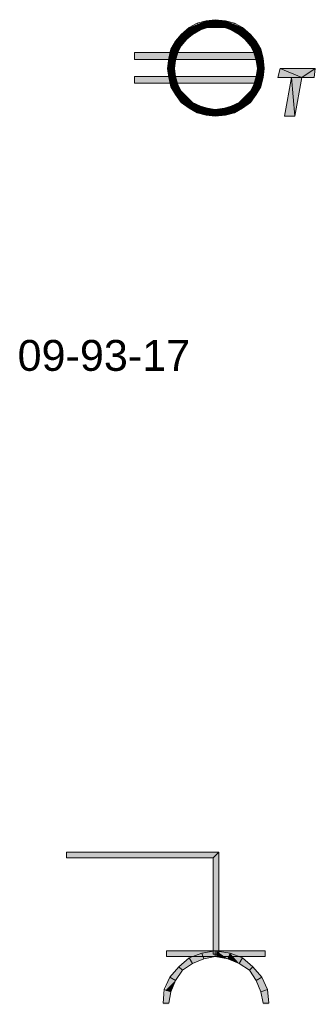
# Model space of a CAD drawing. Header units: millimetres. Extents: x 11 to 308, y -2333 to 36.
# Tile 73 of 85: x 210 to 232, y -950 to -877. Entities that reach past the tile are written whole.
import ezdxf

# ---------------------------------------------------------------- set-up
doc = ezdxf.new("R2010")
doc.units = ezdxf.units.MM
doc.layers.add('DGE_DATOS', color=7, linetype='Continuous', lineweight=0)
doc.layers.add('DGE_SIMBOLOS', color=7, linetype='Continuous', lineweight=0)
doc.styles.add('DGE_ARIAL', font='arial.ttf')

# ---------------------------------------------------------------- blocks, each defined once
blk = doc.blocks.new('DGE_09_93_17')
at = {"layer": 'DGE_SIMBOLOS', "true_color": 0x000000}
for points in [[(-0.945, 3.086), (-0.861, 2.578), (-1.623, 2.832), (-0.945, 3.086)], [(-0.183, 3.171), (-0.183, 2.578), (-0.945, 3.086), (-0.183, 3.171)], [(-0.183, 2.578), (-0.945, 3.086), (-0.861, 2.578), (-0.183, 2.578)], [(0.494, 3.086), (0.409, 2.578), (-0.183, 3.171), (0.494, 3.086)], [(0.409, 2.578), (-0.183, 3.171), (-0.183, 2.578), (0.409, 2.578)], [(0.917, 2.409), (0.494, 3.086), (0.409, 2.578), (0.917, 2.409)], [(1.171, 2.832), (0.917, 2.409), (0.494, 3.086), (1.171, 2.832)], [(-2.215, 2.578), (-1.961, 2.07), (-2.808, 2.07), (-2.215, 2.578)], [(-1.623, 2.832), (-1.369, 2.409), (-2.215, 2.578), (-1.623, 2.832)], [(-1.369, 2.409), (-2.215, 2.578), (-1.961, 2.07), (-1.369, 2.409)], [(-0.861, 2.578), (-1.623, 2.832), (-1.369, 2.409), (-0.861, 2.578)], [(1.51, 2.07), (1.171, 2.832), (0.917, 2.409), (1.51, 2.07)], [(1.764, 2.578), (1.51, 2.07), (1.171, 2.832), (1.764, 2.578)], [(1.933, 1.731), (1.764, 2.578), (1.51, 2.07), (1.933, 1.731)], [(2.357, 2.07), (1.933, 1.731), (1.764, 2.578), (2.357, 2.07)], [(-3.231, 1.562), (-2.808, 1.223), (-3.57, 0.969), (-3.231, 1.562)], [(-2.808, 2.07), (-2.385, 1.731), (-3.231, 1.562), (-2.808, 2.07)], [(-2.385, 1.731), (-3.231, 1.562), (-2.808, 1.223), (-2.385, 1.731)], [(-1.961, 2.07), (-2.808, 2.07), (-2.385, 1.731), (-1.961, 2.07)], [(2.357, 1.223), (2.357, 2.07), (1.933, 1.731), (2.357, 1.223)], [(2.78, 1.562), (2.357, 1.223), (2.357, 2.07), (2.78, 1.562)], [(2.611, 0.715), (2.78, 1.562), (2.357, 1.223), (2.611, 0.715)], [(3.119, 0.969), (2.611, 0.715), (2.78, 1.562), (3.119, 0.969)], [(-3.57, 0.969), (-3.062, 0.715), (-3.739, 0.292), (-3.57, 0.969)], [(-2.808, 1.223), (-3.57, 0.969), (-3.062, 0.715), (-2.808, 1.223)], [(2.78, 0.123), (3.119, 0.969), (2.611, 0.715), (2.78, 0.123)], [(3.288, 0.292), (2.78, 0.123), (3.119, 0.969), (3.288, 0.292)], [(3.034, 0.207), (3.034, 0.715), (-6.279, 0.207), (3.034, 0.207)], [(3.034, 0.715), (-6.279, 0.207), (-6.279, 0.715), (3.034, 0.715)], [(-3.739, 0.292), (-3.231, 0.123), (-3.824, -0.47), (-3.739, 0.292)], [(-3.231, 0.123), (-3.824, -0.47), (-3.316, -0.47), (-3.231, 0.123)], [(-3.062, 0.715), (-3.739, 0.292), (-3.231, 0.123), (-3.062, 0.715)], [(2.865, -0.47), (3.288, 0.292), (2.78, 0.123), (2.865, -0.47)], [(3.373, -0.47), (2.865, -0.47), (3.288, 0.292), (3.373, -0.47)], [(-3.824, -0.47), (-3.316, -0.47), (-3.739, -1.147), (-3.824, -0.47)], [(-3.316, -0.47), (-3.739, -1.147), (-3.231, -1.063), (-3.316, -0.47)], [(3.288, -1.147), (2.78, -1.063), (3.373, -0.47), (3.288, -1.147)], [(2.78, -1.063), (3.373, -0.47), (2.865, -0.47), (2.78, -1.063)], [(4.558, -0.47), (4.389, -1.147), (6.167, -1.147), (4.558, -0.47)], [(6.167, -1.147), (7.183, -0.47), (4.558, -0.47), (6.167, -1.147)], [(7.183, -0.47), (6.167, -1.147), (7.098, -1.147), (7.183, -0.47)], [(3.034, -1.571), (3.034, -1.063), (-6.279, -1.571), (3.034, -1.571)], [(3.034, -1.063), (-6.279, -1.571), (-6.279, -1.063), (3.034, -1.063)], [(-3.739, -1.147), (-3.231, -1.063), (-3.57, -1.825), (-3.739, -1.147)], [(-3.231, -1.063), (-3.57, -1.825), (-3.062, -1.655), (-3.231, -1.063)], [(2.611, -1.655), (3.288, -1.147), (2.78, -1.063), (2.611, -1.655)], [(3.119, -1.825), (2.611, -1.655), (3.288, -1.147), (3.119, -1.825)], [(5.405, -1.147), (4.897, -4.026), (5.659, -4.026), (5.405, -1.147)], [(6.167, -1.147), (5.405, -1.147), (5.659, -4.026), (6.167, -1.147)], [(-3.57, -1.825), (-3.062, -1.655), (-3.231, -2.417), (-3.57, -1.825)], [(-3.062, -1.655), (-3.231, -2.417), (-2.808, -2.163), (-3.062, -1.655)], [(-3.231, -2.417), (-2.808, -2.163), (-2.808, -3.01), (-3.231, -2.417)], [(-2.808, -2.163), (-2.808, -3.01), (-2.385, -2.587), (-2.808, -2.163)], [(1.933, -2.587), (2.78, -2.417), (2.357, -2.163), (1.933, -2.587)], [(2.357, -2.163), (3.119, -1.825), (2.611, -1.655), (2.357, -2.163)], [(2.78, -2.417), (2.357, -2.163), (3.119, -1.825), (2.78, -2.417)], [(-2.808, -3.01), (-2.385, -2.587), (-2.215, -3.433), (-2.808, -3.01)], [(-2.385, -2.587), (-2.215, -3.433), (-1.961, -3.01), (-2.385, -2.587)], [(1.51, -3.01), (2.357, -3.01), (1.933, -2.587), (1.51, -3.01)], [(2.357, -3.01), (1.933, -2.587), (2.78, -2.417), (2.357, -3.01)], [(-2.215, -3.433), (-1.961, -3.01), (-1.623, -3.772), (-2.215, -3.433)], [(-1.961, -3.01), (-1.623, -3.772), (-1.369, -3.264), (-1.961, -3.01)], [(-1.623, -3.772), (-1.369, -3.264), (-0.945, -3.941), (-1.623, -3.772)], [(-1.369, -3.264), (-0.945, -3.941), (-0.861, -3.433), (-1.369, -3.264)], [(-0.945, -3.941), (-0.861, -3.433), (-0.183, -4.026), (-0.945, -3.941)], [(-0.861, -3.433), (-0.183, -4.026), (-0.183, -3.518), (-0.861, -3.433)], [(-0.183, -3.518), (0.494, -3.941), (0.409, -3.433), (-0.183, -3.518)], [(-0.183, -4.026), (-0.183, -3.518), (0.494, -3.941), (-0.183, -4.026)], [(0.409, -3.433), (1.171, -3.772), (0.917, -3.264), (0.409, -3.433)], [(0.494, -3.941), (0.409, -3.433), (1.171, -3.772), (0.494, -3.941)], [(0.917, -3.264), (1.764, -3.433), (1.51, -3.01), (0.917, -3.264)], [(1.171, -3.772), (0.917, -3.264), (1.764, -3.433), (1.171, -3.772)], [(1.764, -3.433), (1.51, -3.01), (2.357, -3.01), (1.764, -3.433)]]:
    blk.add_hatch(color=18, dxfattribs=at).paths.add_polyline_path(points, flags=0)
at = {"layer": 'DGE_SIMBOLOS', "color": 18, "lineweight": 9, "true_color": 0x000000}
for points in [[(-0.945, 3.086), (-1.623, 2.917), (-1.369, 2.409), (-0.861, 2.578), (-0.945, 3.086)], [(-0.268, 3.171), (-0.945, 3.086), (-0.861, 2.578), (-0.268, 2.578), (-0.268, 3.171)], [(0.494, 3.086), (-0.268, 3.171), (-0.268, 2.578), (0.409, 2.578), (0.494, 3.086)], [(1.171, 2.917), (0.494, 3.086), (0.409, 2.578), (0.917, 2.409), (1.171, 2.917)], [(-2.215, 2.578), (-2.808, 2.07), (-2.385, 1.731), (-1.961, 2.07), (-2.215, 2.578)], [(-1.623, 2.917), (-2.215, 2.578), (-1.961, 2.07), (-1.369, 2.409), (-1.623, 2.917)], [(1.764, 2.578), (1.171, 2.917), (0.917, 2.409), (1.51, 2.07), (1.764, 2.578)], [(2.357, 2.07), (1.764, 2.578), (1.51, 2.07), (1.933, 1.731), (2.357, 2.07)], [(-3.231, 1.562), (-3.57, 0.969), (-3.062, 0.715), (-2.808, 1.223), (-3.231, 1.562)], [(-2.808, 2.07), (-3.231, 1.562), (-2.808, 1.223), (-2.385, 1.731), (-2.808, 2.07)], [(2.78, 1.562), (2.357, 2.07), (1.933, 1.731), (2.357, 1.223), (2.78, 1.562)], [(3.119, 0.969), (2.78, 1.562), (2.357, 1.223), (2.611, 0.715), (3.119, 0.969)], [(-3.57, 0.969), (-3.739, 0.292), (-3.231, 0.123), (-3.062, 0.715), (-3.57, 0.969)], [(3.288, 0.292), (3.119, 0.969), (2.611, 0.715), (2.78, 0.123), (3.288, 0.292)], [(3.034, 0.207), (-6.279, 0.207), (-6.279, 0.715), (3.034, 0.715), (3.034, 0.207)], [(-3.739, 0.292), (-3.824, -0.47), (-3.316, -0.47), (-3.231, 0.123), (-3.739, 0.292)], [(3.373, -0.47), (3.288, 0.292), (2.78, 0.123), (2.865, -0.47), (3.373, -0.47)], [(-3.824, -0.47), (-3.739, -1.147), (-3.231, -1.063), (-3.316, -0.47), (-3.824, -0.47)], [(3.288, -1.147), (3.373, -0.47), (2.865, -0.47), (2.78, -1.063), (3.288, -1.147)], [(5.405, -1.147), (4.897, -4.026), (5.659, -4.026), (6.167, -1.147), (7.098, -1.147), (7.183, -0.47), (4.558, -0.47), (4.389, -1.147), (5.405, -1.147)], [(4.558, -0.47), (4.389, -1.147), (6.167, -1.147), (4.558, -0.47)], [(6.167, -1.147), (7.183, -0.47), (4.558, -0.47), (6.167, -1.147)], [(7.183, -0.47), (6.167, -1.147), (7.098, -1.147), (7.183, -0.47)], [(3.034, -1.571), (-6.279, -1.571), (-6.279, -1.063), (3.034, -1.063), (3.034, -1.571)], [(-3.739, -1.147), (-3.57, -1.825), (-3.062, -1.655), (-3.231, -1.063), (-3.739, -1.147)], [(3.119, -1.825), (3.288, -1.147), (2.78, -1.063), (2.611, -1.655), (3.119, -1.825)], [(5.405, -1.147), (4.897, -4.026), (5.659, -4.026), (5.405, -1.147)], [(6.167, -1.147), (5.405, -1.147), (5.659, -4.026), (6.167, -1.147)], [(-3.57, -1.825), (-3.231, -2.417), (-2.808, -2.163), (-3.062, -1.655), (-3.57, -1.825)], [(-3.231, -2.417), (-2.808, -3.01), (-2.385, -2.587), (-2.808, -2.163), (-3.231, -2.417)], [(2.357, -3.01), (2.78, -2.417), (2.357, -2.163), (1.933, -2.587), (2.357, -3.01)], [(2.78, -2.417), (3.119, -1.825), (2.611, -1.655), (2.357, -2.163), (2.78, -2.417)], [(-2.808, -3.01), (-2.215, -3.433), (-1.961, -3.01), (-2.385, -2.587), (-2.808, -3.01)], [(1.764, -3.433), (2.357, -3.01), (1.933, -2.587), (1.51, -3.01), (1.764, -3.433)], [(-2.215, -3.433), (-1.623, -3.772), (-1.369, -3.264), (-1.961, -3.01), (-2.215, -3.433)], [(-1.623, -3.772), (-0.945, -3.941), (-0.861, -3.433), (-1.369, -3.264), (-1.623, -3.772)], [(-0.945, -3.941), (-0.268, -4.026), (-0.268, -3.518), (-0.861, -3.433), (-0.945, -3.941)], [(-0.268, -4.026), (0.494, -3.941), (0.409, -3.433), (-0.268, -3.518), (-0.268, -4.026)], [(0.494, -3.941), (1.171, -3.772), (0.917, -3.264), (0.409, -3.433), (0.494, -3.941)], [(1.171, -3.772), (1.764, -3.433), (1.51, -3.01), (0.917, -3.264), (1.171, -3.772)]]:
    blk.add_lwpolyline(points, close=True, dxfattribs=at)
blk = doc.blocks.new('DGE_09_93_22')
at = {"layer": 'DGE_SIMBOLOS', "true_color": 0x000000}
for points in [[(-11.359, 6.134), (-11.359, 5.711), (-0.014, 6.134), (-11.359, 6.134)], [(-11.359, 5.711), (-0.014, 6.134), (-0.437, 5.711), (-11.359, 5.711)], [(-0.014, 6.134), (-0.437, 5.711), (-0.014, -1.486), (-0.014, 6.134)], [(-0.437, 5.711), (-0.014, -1.486), (-0.437, -1.486), (-0.437, 5.711)], [(-3.909, -1.232), (-3.909, -1.655), (3.457, -1.232), (-3.909, -1.232)], [(-3.909, -1.655), (3.457, -1.232), (3.457, -1.655), (-3.909, -1.655)], [(-1.284, -1.401), (-1.115, -1.825), (-2.215, -1.74), (-1.284, -1.401)], [(-0.183, -1.232), (-0.183, -1.655), (-1.284, -1.401), (-0.183, -1.232)], [(-0.183, -1.655), (-1.284, -1.401), (-1.115, -1.825), (-0.183, -1.655)], [(0.833, -1.401), (0.663, -1.825), (-0.183, -1.232), (0.833, -1.401)], [(0.663, -1.825), (-0.183, -1.232), (-0.183, -1.655), (0.663, -1.825)], [(1.51, -2.163), (0.833, -1.401), (0.663, -1.825), (1.51, -2.163)], [(1.764, -1.74), (1.51, -2.163), (0.833, -1.401), (1.764, -1.74)], [(-2.215, -1.74), (-1.961, -2.163), (-2.977, -2.417), (-2.215, -1.74)], [(-1.961, -2.163), (-2.977, -2.417), (-2.723, -2.671), (-1.961, -2.163)], [(-1.115, -1.825), (-2.215, -1.74), (-1.961, -2.163), (-1.115, -1.825)], [(2.272, -2.671), (1.764, -1.74), (1.51, -2.163), (2.272, -2.671)], [(2.526, -2.417), (2.272, -2.671), (1.764, -1.74), (2.526, -2.417)], [(-2.977, -2.417), (-2.723, -2.671), (-3.655, -3.179), (-2.977, -2.417)], [(-2.723, -2.671), (-3.655, -3.179), (-3.231, -3.433), (-2.723, -2.671)], [(2.78, -3.433), (2.526, -2.417), (2.272, -2.671), (2.78, -3.433)], [(3.203, -3.179), (2.78, -3.433), (2.526, -2.417), (3.203, -3.179)], [(-3.655, -3.179), (-3.231, -3.433), (-3.993, -4.195), (-3.655, -3.179)], [(-3.231, -3.433), (-3.993, -4.195), (-3.57, -4.28), (-3.231, -3.433)], [(3.119, -4.28), (3.203, -3.179), (2.78, -3.433), (3.119, -4.28)], [(3.627, -4.195), (3.119, -4.28), (3.203, -3.179), (3.627, -4.195)], [(-3.993, -4.195), (-3.57, -4.28), (-4.163, -5.211), (-3.993, -4.195)], [(-3.57, -4.28), (-4.163, -5.211), (-3.739, -5.211), (-3.57, -4.28)], [(3.288, -5.211), (3.627, -4.195), (3.119, -4.28), (3.288, -5.211)], [(3.711, -5.211), (3.288, -5.211), (3.627, -4.195), (3.711, -5.211)]]:
    blk.add_hatch(color=18, dxfattribs=at).paths.add_polyline_path(points, flags=0)
at = {"layer": 'DGE_SIMBOLOS', "color": 18, "lineweight": 9, "true_color": 0x000000}
for points in [[(-11.359, 6.134), (-0.014, 6.134), (-0.437, 5.711), (-11.359, 5.711), (-11.359, 6.134)], [(-0.014, 6.134), (-0.014, -1.486), (-0.437, -1.486), (-0.437, 5.711), (-0.014, 6.134)], [(-3.909, -1.232), (3.457, -1.232), (3.457, -1.655), (-3.909, -1.655), (-3.909, -1.232)], [(-1.284, -1.401), (-2.215, -1.74), (-1.961, -2.163), (-1.115, -1.825), (-1.284, -1.401)], [(-0.268, -1.232), (-1.284, -1.401), (-1.115, -1.825), (-0.268, -1.655), (-0.268, -1.232)], [(0.833, -1.401), (-0.268, -1.232), (-0.268, -1.655), (0.663, -1.825), (0.833, -1.401)], [(1.764, -1.74), (0.833, -1.401), (0.663, -1.825), (1.51, -2.163), (1.764, -1.74)], [(-2.215, -1.74), (-2.977, -2.417), (-2.723, -2.671), (-1.961, -2.163), (-2.215, -1.74)], [(2.526, -2.417), (1.764, -1.74), (1.51, -2.163), (2.272, -2.671), (2.526, -2.417)], [(-2.977, -2.417), (-3.655, -3.179), (-3.231, -3.433), (-2.723, -2.671), (-2.977, -2.417)], [(3.203, -3.179), (2.526, -2.417), (2.272, -2.671), (2.78, -3.433), (3.203, -3.179)], [(-3.655, -3.179), (-4.078, -4.111), (-3.57, -4.28), (-3.231, -3.433), (-3.655, -3.179)], [(3.627, -4.111), (3.203, -3.179), (2.78, -3.433), (3.119, -4.28), (3.627, -4.111)], [(-4.078, -4.111), (-4.163, -5.127), (-3.739, -5.127), (-3.57, -4.28), (-4.078, -4.111)], [(3.711, -5.127), (3.627, -4.111), (3.119, -4.28), (3.288, -5.127), (3.711, -5.127)]]:
    blk.add_lwpolyline(points, close=True, dxfattribs=at)

msp = doc.modelspace()

# ---------------------------------------------------------------- block references
for name, p in [('DGE_09_93_17', (225, -880)), ('DGE_09_93_22', (225, -945))]:
    msp.add_blockref(name, p)

# ---------------------------------------------------------------- texts
at = {"layer": 'DGE_DATOS', "style": 'DGE_ARIAL'}
msp.add_text('09-93-17', height=2.3, dxfattribs=at).set_placement((210, -903))

doc.saveas('drawing.dxf')
